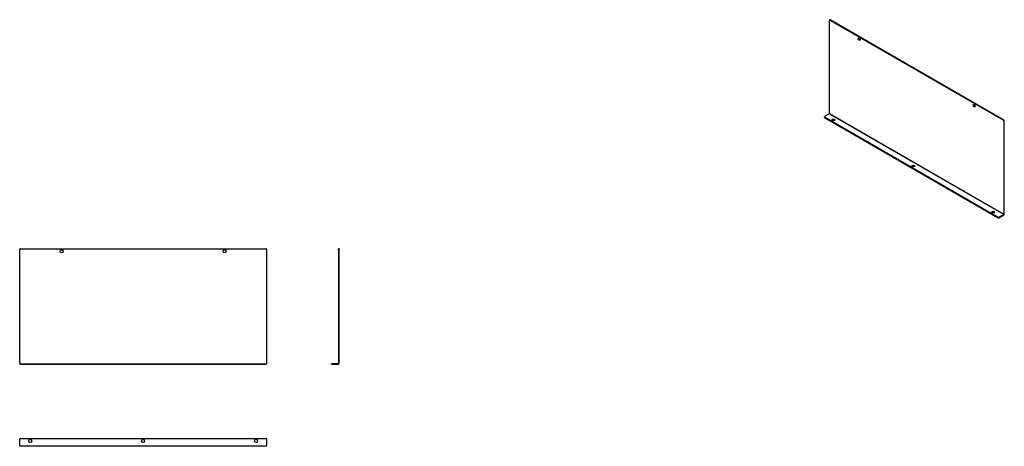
# Model space of a CAD drawing. Header units: inches. Extents: x 4.7 to 98.4, y 7.2 to 47.8.
import ezdxf

# ---------------------------------------------------------------- set-up
doc = ezdxf.new("R2010")
doc.units = ezdxf.units.IN
doc.header["$MEASUREMENT"] = 0
doc.linetypes.add('DASHED_SPACE', pattern=[0.2067, 0.1654, -0.0413])
for name, color, linetype, lineweight in [('Hidden Edges(ANSI)', 7, 'DASHED_SPACE', 25), ('Visible Edges(ANSI)', 7, 'Continuous', 25), ('Visible Tangent Edges(ANSI)', 7, 'Continuous', 25)]:
    doc.layers.add(name, color=color, linetype=linetype, lineweight=lineweight)

msp = doc.modelspace()

# ---------------------------------------------------------------- linework, layer by layer
at = {"layer": 'Hidden Edges(ANSI)', "ltscale": 0.100849}
for p, q in [((35.017, 25.898), (35.07, 25.898)), ((35.017, 25.617), (35.07, 25.617)), ((5.514, 15.061), (5.514, 15.008)), ((5.795, 15.061), (5.795, 15.008)), ((16.264, 15.061), (16.264, 15.008)), ((16.545, 15.061), (16.545, 15.008)), ((27.014, 15.061), (27.014, 15.008)), ((27.295, 15.061), (27.295, 15.008)), ((34.43, 15.061), (34.43, 15.008)), ((34.711, 15.061), (34.711, 15.008)), ((8.514, 7.26), (8.514, 7.207)), ((8.795, 7.26), (8.795, 7.207)), ((24.014, 7.26), (24.014, 7.207)), ((24.295, 7.26), (24.295, 7.207))]:
    msp.add_line(p, q, dxfattribs=at)
at = {"layer": 'Hidden Edges(ANSI)', "ltscale": 1.160116}
msp.add_line((4.655, 7.26), (28.155, 7.26), dxfattribs=at)
at = {"layer": 'Visible Edges(ANSI)'}
for p, q in [((81.734, 38.879), (81.734, 47.742)), ((81.784, 47.792), (81.747, 47.77)), ((81.778, 47.767), (98.307, 38.224)), ((98.344, 38.245), (81.815, 47.789)), ((81.267, 38.57), (81.267, 38.526)), ((81.712, 38.841), (81.285, 38.595)), ((81.285, 38.544), (97.814, 29.001)), ((81.285, 38.501), (97.814, 28.958)), ((98.351, 38.148), (98.351, 29.286)), ((98.388, 29.307), (98.388, 38.169)), ((98.329, 29.248), (97.902, 29.001)), ((97.902, 28.958), (98.329, 29.204)), ((4.655, 15.092), (4.655, 25.946)), ((4.717, 26.008), (28.093, 26.008)), ((28.155, 25.946), (28.155, 15.092)), ((35.017, 25.946), (35.017, 26.008)), ((35.07, 26.008), (35.017, 26.008)), ((35.017, 25.946), (35.017, 15.092)), ((35.07, 26.008), (35.07, 25.946)), ((35.07, 15.092), (35.07, 25.946)), ((4.655, 15.092), (4.655, 15.061)), ((4.655, 15.061), (4.717, 15.061)), ((4.655, 15.061), (4.655, 15.008)), ((4.717, 15.008), (4.655, 15.008)), ((4.717, 15.061), (28.093, 15.061)), ((4.717, 15.008), (28.093, 15.008)), ((28.093, 15.061), (28.155, 15.061)), ((28.155, 15.008), (28.093, 15.008)), ((28.155, 15.092), (28.155, 15.061)), ((28.155, 15.008), (28.155, 15.061)), ((34.32, 15.061), (34.382, 15.061)), ((34.32, 15.061), (34.32, 15.008)), ((34.382, 15.008), (34.32, 15.008)), ((34.986, 15.061), (34.382, 15.061)), ((34.382, 15.008), (34.986, 15.008)), ((4.655, 7.291), (4.655, 7.895)), ((4.717, 7.957), (28.093, 7.957)), ((28.155, 7.895), (28.155, 7.291)), ((4.655, 7.291), (4.655, 7.207)), ((28.155, 7.207), (4.655, 7.207)), ((28.155, 7.207), (28.155, 7.291))]:
    msp.add_line(p, q, dxfattribs=at)
for centre in [(8.655, 25.758), (24.155, 25.758), (5.655, 7.707), (16.405, 7.707), (27.155, 7.707)]:
    msp.add_circle(centre, 0.141, dxfattribs=at)
for centre, radius, start, end in [((4.717, 25.946), 0.062, 90, 180), ((28.093, 25.946), 0.062, 0, 90), ((34.986, 15.092), 0.084, 270, 0), ((34.986, 15.092), 0.031, 270, 0), ((4.717, 7.895), 0.062, 90, 180), ((28.093, 7.895), 0.062, 0, 90)]:
    msp.add_arc(centre, radius, start, end, dxfattribs=at)
for centre, major_axis, start_param, end_param in [((81.778, 47.716), (-0.031, 0.0537), 5.497787, 7.068583), ((81.815, 47.738), (-0.031, 0.0537), 5.497787, 6.283185), ((84.6, 45.977), (-0.07, 0.122), 0.270007, 2.871586), ((95.56, 39.649), (-0.07, 0.122), 0.270007, 2.871586), ((81.329, 38.57), (-0.062, 0), 5.497787, 7.068583), ((81.329, 38.526), (-0.062, 0), 0, 0.785398), ((81.712, 38.867), (-0.0155, -0.0268), 0.785398, 2.356194), ((82.125, 38.22), (0.141, 0), 0.270007, 2.871586), ((98.307, 38.173), (0.031, -0.0537), 0.785398, 2.356194), ((98.344, 38.195), (-0.031, 0.0537), 3.926991, 5.497787), ((89.726, 33.831), (0.141, 0), 0.270007, 2.871586), ((97.328, 29.443), (0.141, 0), 0.270007, 2.871586), ((98.329, 29.273), (0.042, 0.0727), 3.926991, 5.497787), ((98.329, 29.273), (-0.0155, -0.0268), 0.785398, 2.356194), ((97.858, 29.026), (-0.062, 0), 0.785398, 2.356194), ((97.858, 28.983), (0.062, 0), 3.926991, 5.497787)]:
    msp.add_ellipse(centre, major_axis=major_axis, ratio=0.57735, start_param=start_param, end_param=end_param, dxfattribs=at)
for centre, major_axis in [((84.562, 45.955), (-0.07, 0.122)), ((95.522, 39.627), (-0.07, 0.122)), ((82.125, 38.263), (0.141, 0)), ((89.726, 33.875), (0.141, 0)), ((97.328, 29.486), (0.141, 0))]:
    msp.add_ellipse(centre, major_axis=major_axis, ratio=0.57735, dxfattribs=at)
at = {"layer": 'Visible Tangent Edges(ANSI)'}
for p, q in [((81.778, 47.767), (81.815, 47.789)), ((81.285, 38.501), (81.285, 38.544)), ((98.329, 29.248), (81.712, 38.841)), ((81.734, 38.879), (98.351, 29.286)), ((98.344, 38.245), (98.307, 38.224)), ((98.351, 38.148), (98.388, 38.169)), ((98.329, 29.204), (98.329, 29.248)), ((98.351, 29.286), (98.388, 29.307)), ((97.814, 29.001), (97.814, 28.958)), ((97.902, 28.958), (97.902, 29.001))]:
    msp.add_line(p, q, dxfattribs=at)

doc.saveas('drawing.dxf')
